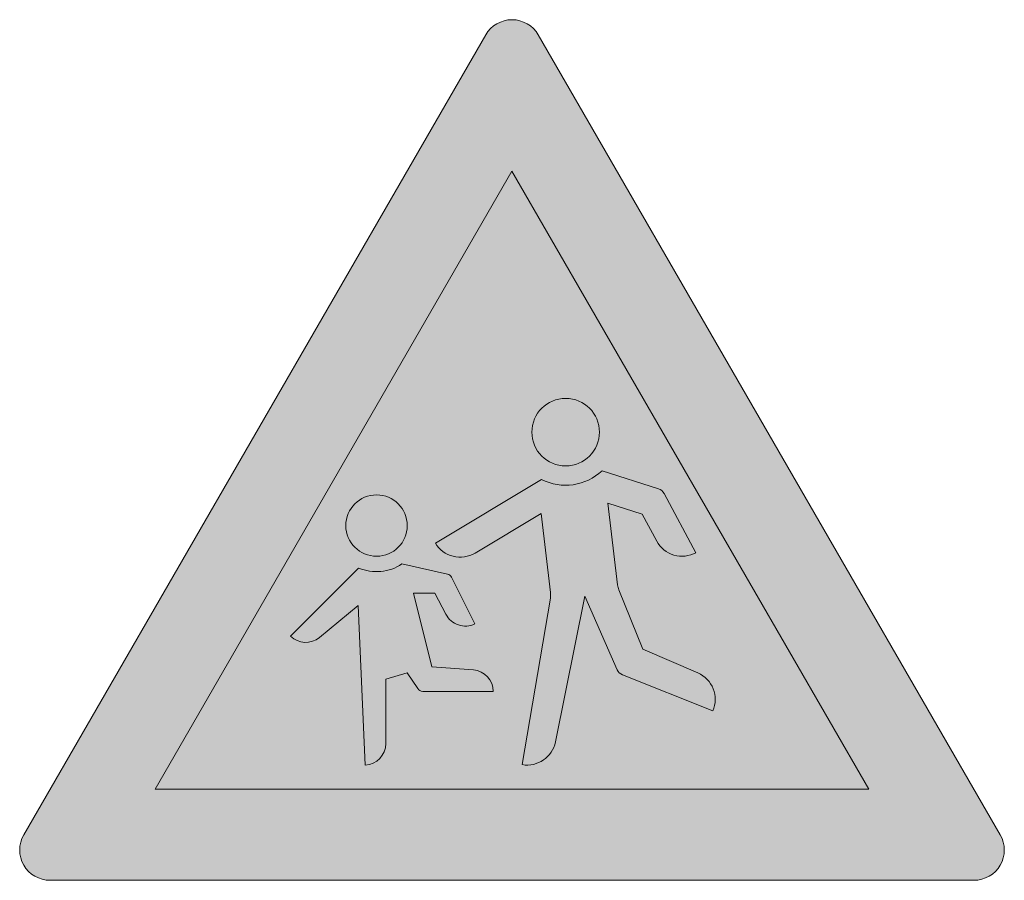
# Model space of a CAD drawing. Header units: metres. Extents: x -0.00229 to 0.00229, y -0.00138 to 0.00262.
import ezdxf

# ---------------------------------------------------------------- set-up
doc = ezdxf.new("R2010")
doc.units = ezdxf.units.M
doc.layers.add('VKZ_136-10_flf', color=1, linetype='Continuous', lineweight=0)
doc.layers.add('VKZ_136-10_sym', color=7, linetype='Continuous', lineweight=0)

msp = doc.modelspace()

# ---------------------------------------------------------------- hatches: boundary and pattern name
at = {"layer": 'VKZ_136-10_flf'}
h = msp.add_hatch(color=256, dxfattribs=at)
h.dxf.hatch_style = 1
h.paths.add_polyline_path([(0.000122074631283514, 0.002549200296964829, 0.5773502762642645), (-0.0001220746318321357, 0.002549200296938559), (-0.002268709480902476, -0.001168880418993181, 0.5773502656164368), (-0.002146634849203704, -0.001380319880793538), (0.002146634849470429, -0.001380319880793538, 0.5773502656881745), (0.002268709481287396, -0.001168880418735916)])
h.paths.add_polyline_path([(0.00165833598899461, -0.0009574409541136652), (-0.00165833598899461, -0.0009574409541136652), (-7.504723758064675e-20, 0.001914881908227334)], flags=16)
h.paths.add_polyline_path([(0.0008547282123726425, 0.0001420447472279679, -0.4142131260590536), (0.0006724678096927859, 0.0001967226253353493), (0.0006049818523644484, 0.0003220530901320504), (0.0004460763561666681, 0.0003731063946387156), (0.0004908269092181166, -7.275353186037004e-06, 0.06664053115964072), (0.0004967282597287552, -3.033762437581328e-05), (0.000608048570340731, -0.0003064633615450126), (0.0008631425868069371, -0.0004164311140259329, -0.4142125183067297), (0.0009334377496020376, -0.0005932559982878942), (0.0005130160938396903, -0.0004254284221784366, -0.1971408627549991), (0.0004885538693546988, -0.0004017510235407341), (0.0004885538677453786, -0.0004017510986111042), (0.0003389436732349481, -5.978459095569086e-05), (0.0002017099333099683, -0.0007368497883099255, -0.4047174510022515), (4.741373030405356e-05, -0.0008427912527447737), (0.0001782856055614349, -6.848839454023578e-05, 0.07124685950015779), (0.000178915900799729, -4.306147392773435e-05), (0.0001356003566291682, 0.0003251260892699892), (-0.0001716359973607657, 0.0001407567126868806, -0.4142129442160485), (-0.0003562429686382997, 0.0001868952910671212), (0.0001371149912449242, 0.0004829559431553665, 0.317110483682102), (0.0004185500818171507, 0.0005232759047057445), (0.0006804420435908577, 0.0004391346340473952, -0.1941510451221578), (0.0007062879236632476, 0.0004177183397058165)], flags=0)
h.paths.add_polyline_path([(9.226427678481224e-05, 0.0007026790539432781, -1), (0.000406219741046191, 0.0007026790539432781, -1)], flags=0)
h.paths.add_polyline_path([(-0.0001727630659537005, -0.0001882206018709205, -0.4025273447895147), (-0.0003049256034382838, -0.0001470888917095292), (-0.0003582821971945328, -4.551380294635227e-05), (-0.0004581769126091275, -4.551380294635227e-05), (-0.0003725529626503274, -0.0003880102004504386), (-0.0001795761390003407, -0.0004025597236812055, -0.3924931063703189), (-8.713844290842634e-05, -0.0005021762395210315), (-0.000414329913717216, -0.0005021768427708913, -0.2508511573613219), (-0.0004380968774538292, -0.0004894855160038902), (-0.0004867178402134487, -0.0004165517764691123), (-0.0005866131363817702, -0.0004450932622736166), (-0.0005866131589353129, -0.0007448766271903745, -0.4012657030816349), (-0.0006820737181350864, -0.000844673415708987), (-0.0007150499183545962, -0.0001025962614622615), (-0.0008945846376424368, -0.0002515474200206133, -0.3872765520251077), (-0.001029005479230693, -0.0002453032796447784), (-0.0007125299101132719, 7.117173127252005e-05, 0.2507691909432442), (-0.0005113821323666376, 8.987076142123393e-05), (-0.0003001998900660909, 4.305223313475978e-05, -0.2259778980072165), (-0.0002808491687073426, 2.795144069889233e-05), (-0.0002808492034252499, 2.795160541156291e-05)], flags=0)
h.paths.add_polyline_path([(-0.0004867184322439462, 0.0002684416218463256, -1), (-0.0007721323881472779, 0.0002684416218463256, -1)], flags=0)
at = {"layer": 'VKZ_136-10_flf', "true_color": 0xffffff}
h = msp.add_hatch(color=7, dxfattribs=at)
h.dxf.hatch_style = 1
h.paths.add_polyline_path([(-1.410692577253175e-19, 0.001914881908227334), (-0.00165833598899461, -0.0009574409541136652), (0.00165833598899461, -0.0009574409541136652)])
h.paths.add_polyline_path([(0.000406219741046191, 0.0007026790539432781, -1), (9.226427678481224e-05, 0.0007026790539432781, -1)], flags=16)
h.paths.add_polyline_path([(0.0004185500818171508, 0.0005232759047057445), (0.0006804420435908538, 0.0004391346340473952, -0.1941510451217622), (0.0007062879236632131, 0.000417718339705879), (0.0008547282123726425, 0.0001420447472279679, -0.4142131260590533), (0.000672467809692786, 0.0001967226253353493), (0.0006049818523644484, 0.0003220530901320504), (0.000446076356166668, 0.0003731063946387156), (0.0004908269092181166, -7.275353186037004e-06, 0.0666405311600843), (0.0004967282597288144, -3.033762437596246e-05), (0.0006080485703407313, -0.0003064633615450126), (0.000863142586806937, -0.0004164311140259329, -0.4142125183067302), (0.0009334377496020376, -0.0005932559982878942), (0.0005130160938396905, -0.0004254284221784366, -0.1971408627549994), (0.0004885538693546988, -0.0004017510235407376), (0.0004885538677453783, -0.0004017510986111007), (0.0003389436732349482, -5.978459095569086e-05), (0.0002017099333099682, -0.0007368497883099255, -0.404717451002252), (4.741373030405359e-05, -0.0008427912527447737), (0.0001782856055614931, -6.84883945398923e-05, 0.07124685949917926), (0.0001789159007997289, -4.306147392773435e-05), (0.0001356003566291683, 0.0003251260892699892), (-0.0001716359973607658, 0.0001407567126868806, -0.4142129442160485), (-0.0003562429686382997, 0.0001868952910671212), (0.0001371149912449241, 0.0004829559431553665, 0.3171104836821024)], flags=16)
h.paths.add_polyline_path([(-0.000486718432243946, 0.0002684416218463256, -1), (-0.0007721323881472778, 0.0002684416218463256, -1)], flags=16)
h.paths.add_polyline_path([(-0.0002808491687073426, 2.795144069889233e-05), (-0.0002808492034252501, 2.795160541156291e-05), (-0.0001727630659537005, -0.0001882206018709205, -0.4025273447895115), (-0.0003049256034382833, -0.0001470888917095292), (-0.0003582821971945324, -4.551380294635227e-05), (-0.0004581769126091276, -4.551380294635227e-05), (-0.0003725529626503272, -0.0003880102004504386), (-0.000179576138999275, -0.0004025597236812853, -0.3924931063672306), (-8.713844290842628e-05, -0.0005021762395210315), (-0.0004143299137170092, -0.0005021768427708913, -0.2508511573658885), (-0.0004380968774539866, -0.0004894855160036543), (-0.0004867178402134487, -0.0004165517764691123), (-0.00058661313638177, -0.0004450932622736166), (-0.0005866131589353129, -0.0007448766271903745, -0.4012657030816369), (-0.0006820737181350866, -0.000844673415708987), (-0.0007150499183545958, -0.0001025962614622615), (-0.0008945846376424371, -0.0002515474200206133, -0.3872765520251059), (-0.001029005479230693, -0.0002453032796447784), (-0.0007125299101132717, 7.117173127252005e-05, 0.2507691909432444), (-0.0005113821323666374, 8.987076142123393e-05), (-0.0003001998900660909, 4.305223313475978e-05, -0.2259778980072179)], flags=16)
at = {"layer": 'VKZ_136-10_sym'}
h = msp.add_hatch(color=256, dxfattribs=at)
h.dxf.hatch_style = 1
h.paths.add_polyline_path([(9.226427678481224e-05, 0.0007026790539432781, 1), (0.000406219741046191, 0.0007026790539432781, 1)])
h.paths.add_polyline_path([(0.000446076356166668, 0.0003731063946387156), (0.0006049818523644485, 0.0003220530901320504), (0.0006724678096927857, 0.0001967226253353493, 0.4142131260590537), (0.0008547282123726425, 0.0001420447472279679), (0.0007062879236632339, 0.0004177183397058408, 0.1941510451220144), (0.0006804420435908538, 0.0004391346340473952), (0.0004185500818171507, 0.0005232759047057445, -0.3171104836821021), (0.0001371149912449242, 0.0004829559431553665), (-0.0003562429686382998, 0.0001868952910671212, 0.4142129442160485), (-0.0001716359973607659, 0.0001407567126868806), (0.0001356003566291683, 0.0003251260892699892), (0.0001789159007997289, -4.306147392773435e-05, -0.07124685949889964), (0.0001782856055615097, -6.848839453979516e-05), (4.741373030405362e-05, -0.0008427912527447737, 0.4047174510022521), (0.0002017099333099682, -0.0007368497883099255), (0.0003389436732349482, -5.978459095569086e-05), (0.0004885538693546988, -0.0004017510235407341, 0.1971408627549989), (0.0005130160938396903, -0.0004254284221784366), (0.0009334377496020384, -0.0005932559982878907, 0.4142125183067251), (0.0008631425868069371, -0.0004164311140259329), (0.0006080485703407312, -0.0003064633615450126), (0.0004967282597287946, -3.033762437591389e-05, -0.06664053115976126), (0.000490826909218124, -7.275353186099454e-06)])
h.paths.add_polyline_path([(-0.0004581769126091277, -4.551380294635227e-05), (-0.0003582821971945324, -4.551380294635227e-05), (-0.0003049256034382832, -0.0001470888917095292, 0.4025273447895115), (-0.0001727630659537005, -0.0001882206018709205), (-0.0002808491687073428, 2.795144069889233e-05, 0.2259778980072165), (-0.0003001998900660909, 4.305223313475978e-05), (-0.0005113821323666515, 8.987076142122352e-05, -0.2507691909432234), (-0.0007125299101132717, 7.117173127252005e-05), (-0.001029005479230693, -0.0002453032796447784, 0.3872765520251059), (-0.0008945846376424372, -0.0002515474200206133), (-0.0007150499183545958, -0.0001025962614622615), (-0.0006820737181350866, -0.000844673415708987, 0.4012657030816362), (-0.0005866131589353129, -0.0007448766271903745), (-0.00058661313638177, -0.0004450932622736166), (-0.0004867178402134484, -0.0004165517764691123), (-0.0004380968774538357, -0.0004894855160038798, 0.2508511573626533), (-0.0004143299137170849, -0.0005021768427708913), (-8.713844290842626e-05, -0.0005021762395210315, 0.39249310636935), (-0.0001795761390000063, -0.0004025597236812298), (-0.0003725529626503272, -0.0003880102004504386)])
h.paths.add_polyline_path([(-0.000486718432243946, 0.0002684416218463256, 1), (-0.0007721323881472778, 0.0002684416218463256, 1)])

# ---------------------------------------------------------------- linework, layer by layer
for p, q in [((0.000418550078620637, 0.0005232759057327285), (0.0006805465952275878, 0.0004391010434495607)), ((-0.0003562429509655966, 0.0001868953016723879), (0.0001371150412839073, 0.000482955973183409)), ((0.0007063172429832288, 0.0004176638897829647), (0.0008547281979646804, 0.0001420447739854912)), ((-0.001029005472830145, -0.000245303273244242), (-0.0007125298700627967, 7.117177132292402e-05)), ((-0.0005113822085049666, 8.987077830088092e-05), (-0.000300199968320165, 4.305228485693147e-05)), ((-0.0002808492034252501, 2.795160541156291e-05), (-0.0001727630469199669, -0.000188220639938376)), ((4.741374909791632e-05, -0.0008427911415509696), (0.0001782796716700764, -6.852350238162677e-05)), ((0.0009334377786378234, -0.0005932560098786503), (0.0005129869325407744, -0.000425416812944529)), ((-8.713843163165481e-05, -0.0005021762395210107), (-0.0004143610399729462, -0.0005021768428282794))]:
    msp.add_line(p, q, dxfattribs=at)
msp.add_lwpolyline([(-0.002146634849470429, -0.001380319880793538), (0.002146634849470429, -0.001380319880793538, 0.5773502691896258), (0.002268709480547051, -0.001168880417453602), (0.0001220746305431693, 0.002549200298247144, 0.5773502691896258), (-0.0001220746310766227, 0.002549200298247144), (-0.002268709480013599, -0.001168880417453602, 0.5773502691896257)], format="xyb", close=True, dxfattribs=at)
msp.add_lwpolyline([(0.00165833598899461, -0.0009574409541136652), (-0.00165833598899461, -0.0009574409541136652), (-7.504723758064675e-20, 0.001914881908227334)], close=True, dxfattribs=at)
for points in [[(0.0006724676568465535, 0.0001967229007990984), (0.0006049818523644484, 0.0003220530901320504), (0.000446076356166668, 0.0003731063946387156), (0.000490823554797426, -7.246840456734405e-06)], [(0.0001789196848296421, -4.30936386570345e-05), (0.0001356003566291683, 0.0003251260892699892), (-0.0001716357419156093, 0.0001407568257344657)], [(-0.0003067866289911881, -0.0001435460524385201), (-0.0003582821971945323, -4.551380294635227e-05), (-0.0004581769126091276, -4.551380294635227e-05), (-0.0003725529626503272, -0.0003880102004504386), (-0.0001795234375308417, -0.0004025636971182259)], [(0.0004967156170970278, -3.030626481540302e-05), (0.0006080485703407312, -0.0003064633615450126), (0.0008631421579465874, -0.0004164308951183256)], [(0.0004885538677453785, -0.0004017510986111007), (0.0003389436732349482, -5.978459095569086e-05), (0.0002017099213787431, -0.000736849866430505)], [(-0.0006820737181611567, -0.0008446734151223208), (-0.0007150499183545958, -0.0001025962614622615), (-0.0008945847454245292, -0.0002515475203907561)], [(-0.0004381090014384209, -0.0004894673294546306), (-0.0004867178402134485, -0.0004165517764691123), (-0.00058661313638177, -0.0004450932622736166), (-0.00058661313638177, -0.0007448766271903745)]]:
    msp.add_lwpolyline(points, dxfattribs=at)
for centre, radius in [((0.0002492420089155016, 0.0007026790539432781), 0.0001569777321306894), ((-0.0006294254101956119, 0.0002684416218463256), 0.0001427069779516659)]:
    msp.add_circle(centre, radius, dxfattribs=at)
for centre, radius, start, end in [((0.0002492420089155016, 0.0007026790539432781), 0.0002466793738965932, 242.96431, 313.341766), ((0.0006668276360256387, 0.0003964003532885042), 4.485053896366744e-05, 28.30077, 72.18878199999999), ((-0.0002408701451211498, 0.0002561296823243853), 0.0001345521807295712, 210.9676819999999, 300.967682), ((0.0007909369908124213, 0.0002605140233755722), 0.0001345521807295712, 208.3007659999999, 298.300781), ((-0.0006294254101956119, 0.0002684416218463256), 0.0002140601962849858, 247.155624, 303.466461), ((-0.0003063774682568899, 1.518728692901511e-05), 2.854150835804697e-05, 26.56516100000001, 77.500015), ((8.983245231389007e-05, -5.357450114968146e-05), 8.97016417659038e-05, 350.406708, 6.709840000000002), ((0.0005799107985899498, 3.233937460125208e-06), 8.97016417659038e-05, 186.7098389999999, 201.9568939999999), ((-0.0002174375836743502, -9.887154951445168e-05), 9.989527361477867e-05, 206.565048, 296.565063), ((-0.0009583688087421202, -0.0001746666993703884), 9.989527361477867e-05, 225, 309.680756), ((-0.0001870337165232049, -0.0005021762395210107), 9.989527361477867e-05, 0, 85.688347), ((0.0005296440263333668, -0.0003837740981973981), 4.485053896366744e-05, 203.6293789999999, 248.198593), ((0.0008098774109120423, -0.0005399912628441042), 0.0001345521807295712, 336.679962, 66.679947), ((-0.0004143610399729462, -0.0004736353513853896), 2.854150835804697e-05, 213.690048, 270), ((-0.0006865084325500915, -0.0007448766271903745), 9.989527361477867e-05, 272.5444029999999, 0), ((6.983930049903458e-05, -0.0007101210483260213), 0.0001345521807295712, 260.406708, 348.541992)]:
    msp.add_arc(centre, radius, start, end, dxfattribs=at)

doc.saveas('drawing.dxf')
